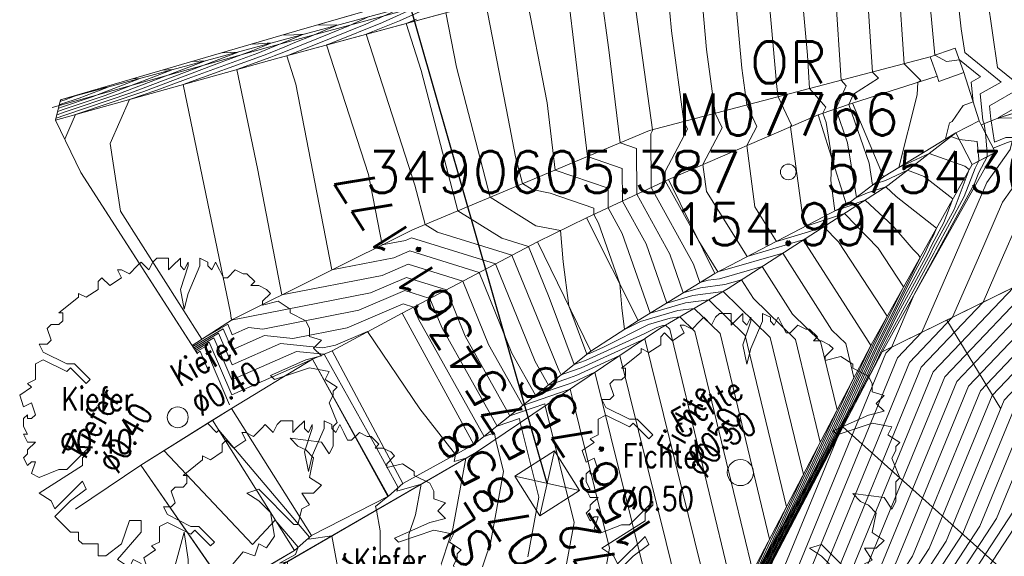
# Model space of a CAD drawing. Header units: metres. Extents: x 3490449 to 3490968, y 5754217 to 5754743.
# Tile 20 of 212: x 3490591 to 3490610, y 5754360 to 5754370. Entities that reach past the tile are written whole.
import ezdxf
from ezdxf.enums import TextEntityAlignment as Align

# ---------------------------------------------------------------- set-up
doc = ezdxf.new("R2010")
doc.units = ezdxf.units.M
doc.header["$LTSCALE"] = 0.25
doc.linetypes.add('Kartierung-07$0$AUSGEZOGEN', pattern=[0])
for name, color, linetype, lineweight, true_color in [('Kartierung-07$0$$BOESCHUNG', 7, 'Continuous', 18, 0x82563a), ('Kartierung-07$0$$BRUCH', 7, 'Continuous', 18, 0x82563a), ('Kartierung-07$0$$HOEHEN_Haupt', 7, 'Continuous', 18, 0x82563a), ('Kartierung-07$0$$HOEHEN_Mittel', 7, 'Continuous', 18, 0x82563a), ('Kartierung-07$0$$P_INF_FL', 7, 'Kartierung-07$0$AUSGEZOGEN', 18, 0x82563a), ('Kartierung-07$0$$P_INF_H', 7, 'Kartierung-07$0$AUSGEZOGEN', 18, 0x82563a), ('Kartierung-07$0$$P_INF_NR', 7, 'Kartierung-07$0$AUSGEZOGEN', 18, 0x82563a), ('Kartierung-07$0$$P_INF_X', 7, 'Kartierung-07$0$AUSGEZOGEN', 18, 0x82563a), ('Kartierung-07$0$$P_INF_Y', 7, 'Continuous', 18, 0x82563a), ('Kartierung-07$0$$PKT_OR', 7, 'Continuous', 18, 0x82563a), ('Kartierung-07$0$$PKT_SL', 7, 'Continuous', 18, 0x82563a), ('Kartierung-07$0$B_Bau', 7, 'Continuous', 18, 0x82563a), ('Kartierung-07$0$B_Baum', 7, 'Continuous', 18, 0x82563a), ('Kartierung-07$0$B_Befestigt', 7, 'Continuous', 18, 0x82563a), ('Kartierung-07$0$B_Boeschung_OK', 7, 'Continuous', 18, 0x82563a), ('Kartierung-07$0$B_Gelaendeknick', 7, 'Continuous', 18, 0x82563a), ('Kartierung-07$0$B_Haus', 7, 'Kartierung-07$0$AUSGEZOGEN', 18, 0x82563a), ('Kartierung-07$0$B_Mauer', 7, 'Kartierung-07$0$AUSGEZOGEN', 18, 0x82563a), ('Kartierung-07$0$B_Schrift_Baum', 7, 'Continuous', 18, 0x82563a), ('Kartierung-07$0$B_Schrift_Baum_30Grad', 7, 'Continuous', 18, 0x82563a), ('Kartierung-07$0$B_Schrift_Baum_60Grad', 7, 'Continuous', 18, 0x82563a), ('Kartierung-07$0$B_Zaun', 7, 'Kartierung-07$0$AUSGEZOGEN', 18, 0x82563a), ('Kartierung-07$0$SYM_OR', 7, 'Kartierung-07$0$AUSGEZOGEN', 18, 0x82563a), ('Kartierung-07$0$SYM_SL', 7, 'Kartierung-07$0$AUSGEZOGEN', 18, 0x82563a)]:
    doc.layers.add(name, color=color, linetype=linetype, lineweight=lineweight, true_color=true_color)
doc.layers.add('Kartierung-07$0$B_Schrift_25_30Grad', color=7, linetype='Continuous', true_color=0x82563a)
doc.styles.add('Kartierung-07$0$STANDARD', font='romans.shx', dxfattribs={"width": 0.8})

# ---------------------------------------------------------------- blocks, each defined once
blk = doc.blocks.new('Kartierung-07$0$PKT_OR')
at = {"layer": 'Kartierung-07$0$SYM_OR'}
blk.add_circle((0, 0), 0.15, dxfattribs=at)
at = {"layer": 'Kartierung-07$0$$P_INF_FL', "style": 'Kartierung-07$0$STANDARD'}
blk.add_attdef('CODE', text='', height=0.8, dxfattribs=at).set_placement((0, 1.7), align=Align.CENTER)
at = {"layer": 'Kartierung-07$0$$P_INF_H', "style": 'Kartierung-07$0$STANDARD'}
blk.add_attdef('H', text='', height=0.8, dxfattribs=at).set_placement((0, -1.4), align=Align.CENTER)
at = {"layer": 'Kartierung-07$0$$P_INF_NR', "style": 'Kartierung-07$0$STANDARD'}
blk.add_attdef('NR', text='', height=0.8, dxfattribs=at).set_placement((0, 0.7), align=Align.CENTER)
at = {"layer": 'Kartierung-07$0$$P_INF_X', "style": 'Kartierung-07$0$STANDARD'}
blk.add_attdef('X', text='', height=0.8, dxfattribs=at).set_placement((-0.9, -0.4), align=Align.RIGHT)
blk.add_attdef('Y', (0.7, -0.4), '', height=0.8, dxfattribs=at)
blk = doc.blocks.new('Kartierung-07$0$PKT_SL')
at = {"layer": 'Kartierung-07$0$SYM_SL'}
for p, q in [((-0.5, -0.5), (0.5, 0.5)), ((0.5, -0.5), (-0.5, 0.5)), ((0.5, 0.5), (-0.5, 0.5)), ((-0.5, 0.5), (-0.5, -0.5)), ((0.5, -0.5), (0.5, 0.5)), ((-0.5, -0.5), (0.5, -0.5))]:
    blk.add_line(p, q, dxfattribs=at)
at = {"layer": 'Kartierung-07$0$$P_INF_FL', "style": 'Kartierung-07$0$STANDARD'}
blk.add_attdef('CODE', text='', height=0.8, dxfattribs=at).set_placement((0, 1.7), align=Align.CENTER)
at = {"layer": 'Kartierung-07$0$$P_INF_H', "style": 'Kartierung-07$0$STANDARD'}
blk.add_attdef('H', text='', height=0.8, dxfattribs=at).set_placement((0, -1.4), align=Align.CENTER)
at = {"layer": 'Kartierung-07$0$$P_INF_NR', "style": 'Kartierung-07$0$STANDARD'}
blk.add_attdef('NR', text='', height=0.8, dxfattribs=at).set_placement((0, 0.7), align=Align.CENTER)
at = {"layer": 'Kartierung-07$0$$P_INF_X', "style": 'Kartierung-07$0$STANDARD'}
blk.add_attdef('X', text='', height=0.8, dxfattribs=at).set_placement((-0.9, -0.4), align=Align.RIGHT)
blk.add_attdef('Y', (0.7, -0.4), '', height=0.8, dxfattribs=at)
blk = doc.blocks.new('Kartierung-07$0$B_Baum')
at = {"layer": 'Kartierung-07$0$B_Baum'}
blk.add_lwpolyline([(-0.4417, -0.1918), (-0.4667, -0.1793), (-0.4542, -0.1418), (-0.4667, -0.1418), (-0.4792, -0.1543), (-0.4917, -0.1293), (-0.4792, -0.1168), (-0.4792, -0.1043), (-0.4542, -0.0793), (-0.4792, -0.0793), (-0.4917, -0.0543), (-0.4792, -0.0543), (-0.4917, -0.0293), (-0.4917, -0.0043), (-0.4792, 0.0082), (-0.4792, -0.0043), (-0.4667, -0.0043), (-0.4542, 0.0082), (-0.4667, 0.0457), (-0.4917, 0.0332), (-0.5042, 0.0707), (-0.4667, 0.0957), (-0.4792, 0.1082), (-0.4542, 0.1207), (-0.4542, 0.1457), (-0.4542, 0.1707), (-0.4292, 0.1832), (-0.3542, 0.1457), (-0.3417, 0.1582), (-0.2917, 0.1082), (-0.2792, 0.1207), (-0.3292, 0.1707), (-0.3542, 0.1707), (-0.4292, 0.2082), (-0.4417, 0.2332), (-0.4167, 0.2332), (-0.4042, 0.2457), (-0.4167, 0.2832), (-0.4042, 0.2957), (-0.3792, 0.2957), (-0.3667, 0.3082), (-0.3667, 0.3332), (-0.3792, 0.3332), (-0.3167, 0.3832), (-0.3167, 0.3957), (-0.2917, 0.3832), (-0.2542, 0.4082), (-0.2542, 0.4332), (-0.2417, 0.4457), (-0.2167, 0.4207), (-0.1792, 0.4457), (-0.1917, 0.4707), (-0.1792, 0.4707), (-0.1542, 0.4582), (-0.1292, 0.4832), (-0.1167, 0.4957), (-0.0917, 0.4707), (-0.0792, 0.4957), (-0.0667, 0.5082), (-0.0292, 0.5082), (-0.0292, 0.4707), (-0.0167, 0.4832), (0.0083, 0.5082), (0.0083, 0.4832), (0.0208, 0.4707), (0.0333, 0.4957), (0.0333, 0.4832), (0.0083, 0.4082), (0.0208, 0.3457), (0.0333, 0.3957), (0.0708, 0.4832), (0.0708, 0.5082), (0.0958, 0.4957), (0.0958, 0.4832), (0.1083, 0.4707), (0.1208, 0.4957), (0.1333, 0.4707), (0.1458, 0.4457), (0.1583, 0.4457), (0.1833, 0.4707), (0.2083, 0.4582), (0.2208, 0.4582), (0.2458, 0.4332), (0.2333, 0.4207), (0.2583, 0.4207), (0.2833, 0.4082), (0.2958, 0.3957), (0.2708, 0.3707), (0.2708, 0.3582), (0.3208, 0.3707), (0.3583, 0.3457), (0.3583, 0.3332), (0.4083, 0.3082), (0.4208, 0.2832), (0.4208, 0.2582), (0.4583, 0.2457), (0.4333, 0.2207), (0.4583, 0.1957), (0.4083, 0.1832), (0.2958, 0.1332), (0.3083, 0.1207), (0.4208, 0.1582), (0.4833, 0.1457), (0.4708, 0.1207), (0.5083, 0.0957), (0.4958, 0.0832), (0.4958, 0.0707), (0.4833, 0.0457), (0.5083, -0.0168), (0.4958, -0.0293), (0.4958, -0.0918), (0.4833, -0.1168), (0.4583, -0.0793), (0.3583, -0.0668), (0.3833, -0.0918), (0.4083, -0.1043), (0.4333, -0.1293), (0.4208, -0.1918), (0.4583, -0.2168), (0.4333, -0.2418), (0.3958, -0.2418), (0.4208, -0.2793), (0.3958, -0.2918), (0.3833, -0.3418), (0.3708, -0.3418), (0.2583, -0.2293), (0.2208, -0.2418), (0.2583, -0.2668), (0.2958, -0.3043), (0.3083, -0.3793), (0.2833, -0.4168), (0.2583, -0.4043), (0.2458, -0.4418), (0.2083, -0.4293), (0.1458, -0.5043), (0.1208, -0.4793), (0.0833, -0.5168), (0.0833, -0.4793), (0.0583, -0.5043), (0.0333, -0.5043), (0.0333, -0.4543), (0.0208, -0.3668), (-0.0167, -0.5043), (-0.0417, -0.5043), (-0.0667, -0.4793), (-0.1042, -0.4918), (-0.1292, -0.4918), (-0.1167, -0.4668), (-0.1417, -0.4543), (-0.1542, -0.4793), (-0.1917, -0.4543), (-0.1167, -0.3668), (-0.1167, -0.3293), (-0.1542, -0.3293), (-0.1792, -0.4043), (-0.2292, -0.4418), (-0.2542, -0.4418), (-0.2542, -0.4043), (-0.3042, -0.4043), (-0.3167, -0.3918), (-0.3167, -0.3668), (-0.3417, -0.3668), (-0.3917, -0.3168), (-0.3417, -0.2668), (-0.2917, -0.2293), (-0.3042, -0.2043), (-0.3917, -0.2918), (-0.4042, -0.2668), (-0.4417, -0.2418), (-0.3042, -0.1543), (-0.3042, -0.1293), (-0.2792, -0.1043), (-0.2792, -0.0918), (-0.3542, -0.1668), (-0.3792, -0.1668), (-0.4417, -0.1918)], dxfattribs=at)

msp = doc.modelspace()

# ---------------------------------------------------------------- linework, layer by layer
at = {"layer": 'Kartierung-07$0$$BOESCHUNG', "ltscale": 0.02}
for p, q in [((3490608.421, 5754364.305, 154.219), (3490609.455, 5754362.605, 153.566)), ((3490606.433, 5754362.259, 154.491), (3490610.563, 5754358.558, 153.186))]:
    msp.add_line(p, q, dxfattribs=at)
at = {"layer": 'Kartierung-07$0$$BRUCH', "ltscale": 0.02}
for p, q in [((3490606.793, 5754372.667), (3490591.46, 5754368.522)), ((3490595.981, 5754369.843), (3490601.125, 5754371.335)), ((3490601.26, 5754370.853), (3490595.575, 5754369.311)), ((3490591.46, 5754368.522), (3490595.981, 5754369.843)), ((3490608.102, 5754369.345), (3490608.581, 5754369.516)), ((3490608.581, 5754369.516), (3490608.749, 5754369.045)), ((3490595.575, 5754369.311), (3490591.364, 5754368.135)), ((3490602.731, 5754367.937), (3490608.102, 5754369.345)), ((3490608.102, 5754369.345), (3490608.234, 5754368.976)), ((3490608.234, 5754368.976), (3490606.616, 5754368.461)), ((3490608.234, 5754368.976), (3490608.27, 5754368.874)), ((3490608.27, 5754368.874), (3490608.749, 5754369.045)), ((3490608.749, 5754369.045), (3490609.038, 5754368.123)), ((3490609.415, 5754368.178), (3490610.651, 5754368.562)), ((3490591.364, 5754368.135), (3490591.46, 5754368.522)), ((3490606.616, 5754368.461), (3490605.959, 5754368.236)), ((3490607.209, 5754367.05), (3490606.616, 5754368.461)), ((3490605.959, 5754368.236), (3490603.091, 5754367.001)), ((3490605.959, 5754368.236), (3490606.503, 5754366.514)), ((3490609.079, 5754368.042), (3490609.415, 5754368.178)), ((3490591.364, 5754368.135), (3490591.845, 5754367.135)), ((3490608.593, 5754367.894), (3490609.038, 5754368.123)), ((3490609.038, 5754368.123), (3490609.079, 5754368.042)), ((3490598.195, 5754366.036), (3490602.731, 5754367.937)), ((3490608.593, 5754367.894), (3490607.209, 5754367.05)), ((3490607.295, 5754366.885), (3490608.593, 5754367.894)), ((3490608.905, 5754367.288), (3490608.593, 5754367.894)), ((3490609.309, 5754367.595), (3490609.583, 5754367.707)), ((3490609.35, 5754367.517), (3490609.309, 5754367.595)), ((3490607.184, 5754363.696), (3490609.307, 5754367.495)), ((3490608.905, 5754367.288), (3490609.307, 5754367.495)), ((3490609.307, 5754367.495), (3490609.35, 5754367.517)), ((3490606.964, 5754363.815), (3490608.905, 5754367.288)), ((3490593.978, 5754363.818), (3490591.845, 5754367.135)), ((3490606.503, 5754366.514), (3490607.209, 5754367.05)), ((3490603.091, 5754367.001), (3490601.527, 5754366.261)), ((3490603.979, 5754365.197), (3490603.091, 5754367.001)), ((3490607.295, 5754366.885), (3490604.239, 5754364.913)), ((3490613.782, 5754366.943), (3490607.184, 5754363.696)), ((3490603.979, 5754365.197), (3490606.503, 5754366.514)), ((3490601.527, 5754366.261), (3490600.588, 5754365.807)), ((3490602.514, 5754364.294), (3490601.527, 5754366.261)), ((3490594.747, 5754364.313), (3490598.195, 5754366.036)), ((3490600.588, 5754365.807), (3490597.994, 5754364.439)), ((3490601.61, 5754363.71), (3490600.588, 5754365.807)), ((3490602.514, 5754364.294), (3490603.979, 5754365.197)), ((3490604.239, 5754364.913), (3490602.929, 5754364.143)), ((3490597.994, 5754364.439), (3490596.654, 5754363.719)), ((3490599.369, 5754361.919), (3490597.994, 5754364.439)), ((3490594.747, 5754364.313), (3490593.978, 5754363.818)), ((3490601.61, 5754363.71), (3490602.514, 5754364.294)), ((3490602.929, 5754364.143), (3490599.42, 5754361.777)), ((3490594.08, 5754363.659), (3490593.978, 5754363.818)), ((3490596.654, 5754363.719), (3490596.283, 5754363.555)), ((3490598.007, 5754361.174), (3490596.654, 5754363.719)), ((3490599.369, 5754361.919), (3490601.61, 5754363.71)), ((3490604.121, 5754358.372), (3490606.964, 5754363.815)), ((3490607.184, 5754363.696), (3490604.34, 5754358.252)), ((3490596.283, 5754363.555), (3490594.733, 5754362.614)), ((3490597.737, 5754360.935), (3490596.283, 5754363.555)), ((3490594.368, 5754362.385), (3490594.733, 5754362.614)), ((3490596.262, 5754360.181), (3490594.733, 5754362.614)), ((3490592.997, 5754361.524), (3490594.368, 5754362.385)), ((3490595.934, 5754359.89), (3490594.368, 5754362.385)), ((3490599.42, 5754361.777), (3490595.152, 5754359.303)), ((3490598.007, 5754361.174), (3490599.369, 5754361.919)), ((3490592.997, 5754361.524), (3490594.649, 5754359.135)), ((3490597.737, 5754360.935), (3490598.007, 5754361.174)), ((3490596.262, 5754360.181), (3490597.737, 5754360.935)), ((3490595.934, 5754359.89), (3490596.262, 5754360.181)), ((3490594.649, 5754359.135), (3490595.934, 5754359.89))]:
    msp.add_line(p, q, dxfattribs=at)
at = {"layer": 'Kartierung-07$0$$HOEHEN_Haupt', "ltscale": 0.02}
for points in [[(3490618.19, 5754379.373), (3490615.854, 5754375.269), (3490615.678, 5754374.906), (3490616.114, 5754373.952), (3490616.83, 5754371.813), (3490616.959, 5754369.739), (3490616.119, 5754367.978), (3490614.757, 5754366.925), (3490613.888, 5754366.075), (3490612.262, 5754364.386), (3490611.365, 5754363.405), (3490610.421, 5754362.414), (3490609.696, 5754360.647), (3490606.409, 5754355.611), (3490605.676, 5754353.972), (3490604.915, 5754352.904), (3490602.336, 5754347.446), (3490601.399, 5754346.134)], [(3490614.097, 5754375.835), (3490613.56, 5754374.893), (3490613.475, 5754374.717), (3490613.149, 5754374.043), (3490613.67, 5754371.905), (3490614.078, 5754370.687), (3490614.113, 5754370.109), (3490613.397, 5754368.606), (3490612.898, 5754367.281), (3490612.638, 5754366.38), (3490611.237, 5754364.924), (3490610.856, 5754364.509), (3490609.289, 5754362.863), (3490608.085, 5754359.927), (3490605.786, 5754356.405), (3490604.778, 5754354.151), (3490603.732, 5754352.681), (3490601.837, 5754348.671), (3490600.661, 5754347.025)], [(3490599.923, 5754347.916), (3490601.337, 5754349.896), (3490602.548, 5754352.458), (3490603.88, 5754354.33), (3490605.164, 5754357.2), (3490606.474, 5754359.206), (3490608.157, 5754363.311), (3490609.706, 5754364.937), (3490609.902, 5754365.391), (3490610.086, 5754365.815), (3490610.223, 5754366.009), (3490610.675, 5754368.046), (3490610.759, 5754368.214), (3490611.232, 5754368.977), (3490610.805, 5754372.057), (3490610.504, 5754373.237), (3490610.287, 5754373.327), (3490610.283, 5754373.691), (3490610.824, 5754373.972), (3490611.148, 5754374.265)], [(3490598.616, 5754349.488), (3490598.754, 5754349.69), (3490600.438, 5754352.074), (3490600.596, 5754352.304), (3490602.26, 5754354.66), (3490603.836, 5754357.483), (3490604.288, 5754358.281), (3490606.127, 5754361.858), (3490607.021, 5754363.784), (3490607.594, 5754364.943), (3490607.109, 5754365.684), (3490606.463, 5754366.348), (3490605.786, 5754366.125), (3490605.719, 5754366.105), (3490605.675, 5754366.176), (3490605.431, 5754368.009), (3490605.446, 5754368.038), (3490605.194, 5754368.583), (3490605.168, 5754368.773), (3490604.91, 5754371.632)], [(3490598.561, 5754349.527), (3490599.263, 5754350.547), (3490600.372, 5754352.118), (3490601.215, 5754353.349), (3490602.178, 5754354.712), (3490603.09, 5754356.345), (3490604.211, 5754358.323), (3490605.199, 5754360.246), (3490605.998, 5754361.966), (3490605.524, 5754363.932), (3490604.719, 5754364.719), (3490604.491, 5754365.076), (3490604.173, 5754364.985), (3490603.706, 5754364.923), (3490603.378, 5754364.827), (3490603.119, 5754365.57), (3490602.486, 5754366.715), (3490602.483, 5754367.591), (3490602.166, 5754367.7), (3490601.953, 5754369.48), (3490601.805, 5754370.563)], [(3490604.862, 5754358.485), (3490606.326, 5754362.053), (3490607.054, 5754363.47), (3490607.164, 5754363.707), (3490607.298, 5754363.977), (3490608.172, 5754365.585), (3490608.203, 5754365.653), (3490608.756, 5754366.673), (3490608.962, 5754367.217), (3490609.034, 5754367.354), (3490609.034, 5754367.386), (3490609.005, 5754367.723), (3490608.659, 5754367.766), (3490608.501, 5754367.823), (3490608.397, 5754367.774), (3490608.475, 5754368.083), (3490608.523, 5754368.107), (3490608.737, 5754368.418), (3490608.925, 5754368.485), (3490608.887, 5754368.865), (3490609.063, 5754368.965), (3490608.661, 5754369.293), (3490608.417, 5754369.26), (3490608.195, 5754369.378), (3490608.11, 5754370.266)], [(3490598.506, 5754349.565), (3490599.771, 5754351.404), (3490600.307, 5754352.162), (3490601.835, 5754354.394), (3490602.096, 5754354.764), (3490602.344, 5754355.206), (3490604.134, 5754358.365), (3490604.271, 5754358.633), (3490604.383, 5754358.873), (3490603.117, 5754364.128), (3490603.037, 5754364.206), (3490602.985, 5754364.199), (3490602.868, 5754364.165), (3490602.626, 5754364.044), (3490601.504, 5754363.528), (3490601.288, 5754363.453), (3490600.808, 5754364.739), (3490600.412, 5754365.714), (3490599.901, 5754365.873), (3490599.059, 5754366.398), (3490598.363, 5754369.084), (3490598.071, 5754369.988), (3490598.27, 5754370.068)], [(3490596.359, 5754369.953), (3490596.738, 5754369.962), (3490596.738, 5754369.949), (3490596.65, 5754369.909), (3490596.565, 5754369.875), (3490596.267, 5754369.747), (3490595.942, 5754369.619), (3490595.749, 5754369.539), (3490595.505, 5754369.437), (3490595.358, 5754369.377), (3490593.804, 5754368.816), (3490594.709, 5754364.445), (3490594.726, 5754364.334), (3490594.741, 5754364.309), (3490594.746, 5754364.312), (3490594.747, 5754364.31), (3490594.75, 5754364.311), (3490594.753, 5754364.311), (3490597.391, 5754364.827), (3490598.08, 5754365.122), (3490598.842, 5754364.886), (3490599.202, 5754363.998), (3490600.059, 5754362.471), (3490600.727, 5754362.702), (3490600.734, 5754362.663), (3490601.287, 5754360.425), (3490601.119, 5754359.498)], [(3490593.412, 5754369.092), (3490593.604, 5754369.102), (3490592.309, 5754368.607), (3490591.511, 5754368.339), (3490591.406, 5754368.303)], [(3490597.91, 5754353), (3490597.928, 5754353.092), (3490597.928, 5754353.093), (3490598.48, 5754354.347), (3490598.509, 5754354.47), (3490597.601, 5754356.552), (3490597.578, 5754360.268), (3490597.504, 5754360.666), (3490597.489, 5754360.734), (3490597.719, 5754360.926), (3490596.283, 5754363.555), (3490596.283, 5754363.555), (3490594.735, 5754362.87), (3490594.305, 5754363.88), (3490594.038, 5754363.724), (3490594.038, 5754363.724)]]:
    msp.add_lwpolyline(points, dxfattribs=at)
at = {"layer": 'Kartierung-07$0$$HOEHEN_Mittel', "ltscale": 0.02}
for points in [[(3490619.009, 5754380.08), (3490616.312, 5754375.345), (3490616.183, 5754375.078), (3490616.853, 5754373.616), (3490617.381, 5754372.038), (3490617.529, 5754369.665), (3490616.886, 5754368.317), (3490615.077, 5754366.919), (3490613.923, 5754365.791), (3490612.467, 5754364.279), (3490611.466, 5754363.185), (3490610.648, 5754362.325), (3490610.019, 5754360.792), (3490606.533, 5754355.452), (3490605.855, 5754353.937), (3490605.152, 5754352.949), (3490602.436, 5754347.202), (3490601.547, 5754345.956)], [(3490617.372, 5754378.665), (3490615.395, 5754375.194), (3490615.172, 5754374.733), (3490615.376, 5754374.288), (3490616.28, 5754371.588), (3490616.39, 5754369.813), (3490615.353, 5754367.638), (3490614.437, 5754366.931), (3490613.853, 5754366.36), (3490612.057, 5754364.494), (3490611.263, 5754363.626), (3490610.195, 5754362.504), (3490609.374, 5754360.503), (3490606.284, 5754355.77), (3490605.496, 5754354.008), (3490604.679, 5754352.86), (3490602.236, 5754347.691), (3490601.252, 5754346.313)], [(3490616.553, 5754377.958), (3490614.936, 5754375.119), (3490614.679, 5754374.587), (3490614.666, 5754374.56), (3490614.687, 5754374.475), (3490615.729, 5754371.362), (3490615.821, 5754369.887), (3490614.587, 5754367.299), (3490614.118, 5754366.937), (3490613.819, 5754366.644), (3490611.852, 5754364.601), (3490611.161, 5754363.847), (3490609.969, 5754362.594), (3490609.052, 5754360.359), (3490606.16, 5754355.929), (3490605.317, 5754354.044), (3490604.442, 5754352.815), (3490602.136, 5754347.936), (3490601.104, 5754346.491)], [(3490615.734, 5754377.25), (3490614.478, 5754375.044), (3490614.278, 5754374.631), (3490614.161, 5754374.388), (3490614.348, 5754373.618), (3490615.179, 5754371.137), (3490615.252, 5754369.961), (3490613.82, 5754366.96), (3490613.798, 5754366.943), (3490613.784, 5754366.929), (3490611.647, 5754364.709), (3490611.06, 5754364.067), (3490609.742, 5754362.683), (3490608.73, 5754360.215), (3490606.035, 5754356.087), (3490605.137, 5754354.08), (3490604.205, 5754352.77), (3490602.036, 5754348.181), (3490600.956, 5754346.669)], [(3490614.916, 5754376.543), (3490614.019, 5754374.968), (3490613.877, 5754374.674), (3490613.655, 5754374.215), (3490614.009, 5754372.762), (3490614.628, 5754370.912), (3490614.683, 5754370.035), (3490613.594, 5754367.753), (3490613.351, 5754367.108), (3490613.225, 5754366.669), (3490611.442, 5754364.817), (3490610.958, 5754364.288), (3490609.516, 5754362.773), (3490608.407, 5754360.071), (3490605.911, 5754356.246), (3490604.958, 5754354.115), (3490603.969, 5754352.726), (3490601.936, 5754348.426), (3490600.809, 5754346.847)], [(3490613.278, 5754375.128), (3490613.102, 5754374.818), (3490613.074, 5754374.76), (3490612.643, 5754373.87), (3490613.33, 5754371.049), (3490613.527, 5754370.461), (3490613.544, 5754370.183), (3490613.199, 5754369.459), (3490612.445, 5754367.455), (3490612.052, 5754366.092), (3490611.032, 5754365.032), (3490610.755, 5754364.729), (3490609.063, 5754362.952), (3490607.763, 5754359.783), (3490605.662, 5754356.564), (3490604.599, 5754354.187), (3490603.495, 5754352.637), (3490601.737, 5754348.916), (3490600.514, 5754347.204)], [(3490600.071, 5754347.738), (3490601.437, 5754349.651), (3490602.785, 5754352.503), (3490604.06, 5754354.294), (3490605.288, 5754357.041), (3490606.796, 5754359.35), (3490608.384, 5754363.221), (3490610.292, 5754365.226), (3490610.341, 5754365.337), (3490610.386, 5754365.441), (3490610.419, 5754365.489), (3490610.591, 5754366.261), (3490611.085, 5754367.976), (3490611.316, 5754368.591), (3490611.813, 5754369.392), (3490611.525, 5754371.469), (3490611.03, 5754373.411), (3490610.672, 5754373.558), (3490610.67, 5754373.819), (3490611.409, 5754374.202), (3490611.64, 5754374.412)], [(3490600.218, 5754347.56), (3490601.537, 5754349.406), (3490603.022, 5754352.548), (3490604.24, 5754354.258), (3490605.413, 5754356.882), (3490607.118, 5754359.494), (3490608.61, 5754363.131), (3490610.552, 5754365.171), (3490610.621, 5754365.247), (3490610.879, 5754365.514), (3490611.538, 5754367.802), (3490612.137, 5754369.393), (3490612.394, 5754369.808), (3490612.245, 5754370.881), (3490611.589, 5754373.45), (3490611.56, 5754373.58), (3490611.555, 5754373.584), (3490611.536, 5754373.592), (3490611.058, 5754373.79), (3490611.056, 5754373.946), (3490611.994, 5754374.433), (3490612.133, 5754374.559)], [(3490610.655, 5754374.118), (3490610.239, 5754373.741), (3490609.897, 5754373.564), (3490609.901, 5754373.096), (3490609.978, 5754373.064), (3490610.085, 5754372.645), (3490610.651, 5754368.562), (3490610.651, 5754368.562), (3490610.34, 5754367.942), (3490610.027, 5754366.53), (3490609.786, 5754366.189), (3490609.464, 5754365.445), (3490609.119, 5754364.648), (3490607.931, 5754363.4), (3490606.151, 5754359.062), (3490605.039, 5754357.359), (3490603.701, 5754354.366), (3490602.311, 5754352.414), (3490601.237, 5754350.141), (3490599.776, 5754348.095)], [(3490599.333, 5754348.629), (3490600.937, 5754350.876), (3490601.601, 5754352.28), (3490603.162, 5754354.473), (3490604.666, 5754357.836), (3490605.184, 5754358.63), (3490607.252, 5754363.669), (3490607.36, 5754363.783), (3490607.796, 5754364.792), (3490608.232, 5754365.594), (3490608.238, 5754365.606), (3490608.951, 5754366.922), (3490609.031, 5754367.131), (3490609.191, 5754367.435), (3490609.192, 5754367.506), (3490609.16, 5754367.885), (3490609.135, 5754368.064), (3490609.112, 5754368.134), (3490609.062, 5754368.638), (3490609.46, 5754368.865), (3490608.763, 5754369.432), (3490608.698, 5754369.881), (3490608.401, 5754372.543)], [(3490609.507, 5754372.401), (3490610.022, 5754368.852), (3490610.254, 5754368.663), (3490609.412, 5754368.183), (3490609.412, 5754368.178), (3490609.412, 5754368.177), (3490609.413, 5754368.169), (3490609.418, 5754368.171), (3490610.178, 5754368.184), (3490610.005, 5754367.838), (3490609.83, 5754367.051), (3490609.486, 5754366.563), (3490609.026, 5754365.499), (3490608.533, 5754364.36), (3490607.705, 5754363.49), (3490605.829, 5754358.918), (3490604.915, 5754357.518), (3490603.521, 5754354.401), (3490602.075, 5754352.369), (3490601.137, 5754350.386), (3490599.628, 5754348.273)], [(3490604.303, 5754358.272), (3490606.312, 5754362.18), (3490607.05, 5754363.769), (3490607.908, 5754365.504), (3490607.87, 5754365.562), (3490607.777, 5754365.658), (3490607.39, 5754366.111), (3490606.857, 5754366.603), (3490606.724, 5754366.558), (3490606.544, 5754366.486), (3490606.279, 5754366.397), (3490606.199, 5754366.98), (3490606.22, 5754367.409), (3490606.111, 5754368.092), (3490606.051, 5754368.267), (3490606.103, 5754368.385), (3490605.796, 5754368.74), (3490605.753, 5754369.381), (3490605.538, 5754371.766)], [(3490598.594, 5754349.504), (3490598.957, 5754350.033), (3490600.412, 5754352.092), (3490600.844, 5754352.722), (3490602.227, 5754354.681), (3490603.537, 5754357.027), (3490604.257, 5754358.297), (3490605.755, 5754361.213), (3490606.964, 5754363.815), (3490606.967, 5754363.821), (3490606.915, 5754363.9), (3490605.674, 5754365.839), (3490605.455, 5754365.776), (3490604.6, 5754365.521), (3490603.823, 5754366.767), (3490603.753, 5754367.286), (3490604.119, 5754367.989), (3490603.989, 5754368.267), (3490603.823, 5754369.489), (3490603.654, 5754371.364)], [(3490598.605, 5754349.496), (3490598.856, 5754349.861), (3490600.425, 5754352.083), (3490600.72, 5754352.513), (3490602.243, 5754354.67), (3490603.686, 5754357.255), (3490604.272, 5754358.289), (3490605.941, 5754361.535), (3490606.993, 5754363.799), (3490607.281, 5754364.382), (3490606.349, 5754365.806), (3490606.069, 5754366.094), (3490605.775, 5754365.997), (3490605.16, 5754365.813), (3490604.749, 5754366.472), (3490604.592, 5754367.647), (3490604.782, 5754368.014), (3490604.592, 5754368.425), (3490604.495, 5754369.131), (3490604.282, 5754371.498)], [(3490598.583, 5754349.512), (3490599.059, 5754350.204), (3490600.399, 5754352.1), (3490600.968, 5754352.931), (3490602.211, 5754354.691), (3490603.388, 5754356.8), (3490604.242, 5754358.306), (3490605.57, 5754360.891), (3490606.644, 5754363.203), (3490606.487, 5754363.854), (3490606.221, 5754364.114), (3490605.28, 5754365.585), (3490604.125, 5754365.254), (3490604.041, 5754365.229), (3490603.674, 5754365.817), (3490603.033, 5754366.974), (3490603.033, 5754367.152), (3490603.455, 5754367.964), (3490603.387, 5754368.109), (3490603.15, 5754369.847), (3490603.025, 5754371.23)], [(3490609.103, 5754371.141), (3490609.393, 5754369.142), (3490609.857, 5754368.764), (3490609.237, 5754368.41), (3490609.262, 5754368.156), (3490609.273, 5754368.121), (3490609.331, 5754367.713), (3490609.549, 5754367.803), (3490609.706, 5754367.805), (3490609.67, 5754367.734), (3490609.634, 5754367.572), (3490609.186, 5754366.938), (3490608.587, 5754365.553), (3490607.946, 5754364.071), (3490607.478, 5754363.579), (3490605.507, 5754358.774), (3490604.791, 5754357.677), (3490603.342, 5754354.437), (3490601.838, 5754352.325), (3490601.037, 5754350.631), (3490599.481, 5754348.451)], [(3490604.334, 5754358.255), (3490606.683, 5754362.825), (3490607.107, 5754363.738), (3490607.623, 5754364.782), (3490608.05, 5754365.568), (3490608.133, 5754365.748), (3490608.365, 5754366.175), (3490608.535, 5754366.626), (3490607.987, 5754367.058), (3490607.666, 5754367.174), (3490607.246, 5754366.979), (3490607.087, 5754366.927), (3490607.001, 5754366.892), (3490606.934, 5754367.311), (3490606.547, 5754368.437), (3490606.633, 5754368.632), (3490607.114, 5754368.942), (3490607, 5754369.056), (3490606.87, 5754371.006)], [(3490607.496, 5754370.815), (3490607.602, 5754369.214), (3490607.923, 5754368.895), (3490607.869, 5754368.86), (3490607.856, 5754368.617), (3490607.504, 5754367.23), (3490608.084, 5754367.498), (3490608.765, 5754367.253), (3490608.849, 5754367.187), (3490608.56, 5754366.424), (3490608.168, 5754365.701), (3490608.111, 5754365.576), (3490607.46, 5754364.379), (3490607.135, 5754363.722), (3490606.869, 5754363.148), (3490605.1, 5754359.707), (3490604.54, 5754358.341), (3490604.417, 5754358.153), (3490602.803, 5754354.544), (3490601.128, 5754352.191), (3490600.738, 5754351.366), (3490599.038, 5754348.986)], [(3490598.539, 5754349.542), (3490599.466, 5754350.889), (3490600.346, 5754352.136), (3490601.463, 5754353.767), (3490602.145, 5754354.733), (3490602.791, 5754355.889), (3490604.18, 5754358.34), (3490604.828, 5754359.601), (3490605.352, 5754360.729), (3490604.561, 5754364.01), (3490603.864, 5754364.693), (3490603.418, 5754364.634), (3490602.743, 5754364.435), (3490602.209, 5754365.965), (3490601.938, 5754366.455), (3490601.937, 5754366.831), (3490600.923, 5754367.179), (3490600.769, 5754368.469), (3490600.354, 5754370.607)], [(3490598.55, 5754349.535), (3490599.364, 5754350.718), (3490600.359, 5754352.127), (3490601.339, 5754353.558), (3490602.162, 5754354.722), (3490602.94, 5754356.117), (3490604.195, 5754358.331), (3490605.013, 5754359.923), (3490605.675, 5754361.347), (3490605.043, 5754363.971), (3490604.14, 5754364.855), (3490603.562, 5754364.779), (3490603.061, 5754364.631), (3490602.664, 5754365.767), (3490602.212, 5754366.585), (3490602.21, 5754367.211), (3490601.544, 5754367.44), (3490601.182, 5754370.472)], [(3490598.743, 5754349.342), (3490600.538, 5754351.856), (3490600.654, 5754352.102), (3490602.444, 5754354.616), (3490603.108, 5754356.1), (3490604.134, 5754357.938), (3490604.319, 5754358.264), (3490606.498, 5754362.503), (3490607.078, 5754363.753), (3490607.786, 5754365.184), (3490607.99, 5754365.559), (3490608.098, 5754365.796), (3490608.169, 5754365.927), (3490608.221, 5754366.065), (3490607.452, 5754366.672), (3490607.252, 5754366.857), (3490606.905, 5754366.742), (3490606.69, 5754366.656), (3490606.522, 5754367.702), (3490606.299, 5754368.352), (3490606.493, 5754368.789), (3490606.398, 5754368.898), (3490606.288, 5754370.557)], [(3490597.992, 5754370.288), (3490597.298, 5754369.972), (3490596.636, 5754369.708), (3490596.526, 5754369.661), (3490595.788, 5754369.369), (3490595.963, 5754368.826), (3490596.653, 5754365.265), (3490597.836, 5754365.497), (3490598.144, 5754365.629), (3490599.47, 5754365.217), (3490600.097, 5754363.672), (3490600.551, 5754362.864), (3490601.152, 5754363.072), (3490601.261, 5754363.11), (3490601.686, 5754363.305), (3490602.145, 5754361.449), (3490602.64, 5754359.445)], [(3490598.504, 5754370.405), (3490597.622, 5754370.004), (3490596.672, 5754369.624), (3490596.656, 5754369.617), (3490596.549, 5754369.575), (3490597.349, 5754367.093), (3490597.611, 5754365.744), (3490598.059, 5754365.832), (3490598.176, 5754365.882), (3490599.784, 5754365.383), (3490600.545, 5754363.509), (3490600.797, 5754363.06), (3490601.13, 5754363.175), (3490601.342, 5754363.249), (3490602.162, 5754363.626), (3490603.047, 5754360.044), (3490603.316, 5754358.955)], [(3490598.496, 5754349.573), (3490599.873, 5754351.575), (3490600.294, 5754352.171), (3490601.959, 5754354.603), (3490602.08, 5754354.774), (3490602.194, 5754354.979), (3490603.749, 5754357.723), (3490603.985, 5754358.423), (3490603.992, 5754358.465), (3490603.95, 5754358.639), (3490602.639, 5754363.947), (3490601.423, 5754363.388), (3490601.109, 5754363.279), (3490601.042, 5754363.256), (3490600.992, 5754363.346), (3490600.098, 5754365.549), (3490598.674, 5754365.99), (3490598.437, 5754366.138), (3490598.242, 5754366.891), (3490597.31, 5754369.782), (3490597.946, 5754370.036), (3490598.469, 5754370.273)], [(3490604.642, 5754359.278), (3490605.029, 5754360.11), (3490604.08, 5754364.049), (3490603.588, 5754364.53), (3490603.274, 5754364.489), (3490602.558, 5754364.278), (3490602.253, 5754364.125), (3490602.2, 5754364.54), (3490602.16, 5754365), (3490601.754, 5754366.162), (3490601.664, 5754366.326), (3490601.664, 5754366.451), (3490600.827, 5754366.738), (3490600.482, 5754366.806), (3490600.301, 5754366.919), (3490600.168, 5754367.432), (3490600.026, 5754368.165), (3490599.593, 5754370.401)], [(3490597.365, 5754370.118), (3490596.974, 5754369.94), (3490596.601, 5754369.791), (3490596.397, 5754369.704), (3490595.729, 5754369.44), (3490595.648, 5754369.406), (3490595.545, 5754369.364), (3490595.484, 5754369.339), (3490594.834, 5754369.104), (3490595.226, 5754367.207), (3490595.695, 5754364.787), (3490597.614, 5754365.162), (3490598.112, 5754365.375), (3490599.156, 5754365.052), (3490599.65, 5754363.835), (3490600.305, 5754362.667), (3490601.173, 5754362.968), (3490601.181, 5754362.97), (3490601.21, 5754362.984), (3490601.242, 5754362.855), (3490601.963, 5754359.935), (3490601.835, 5754359.229)], [(3490598.517, 5754349.558), (3490599.669, 5754351.232), (3490600.32, 5754352.153), (3490601.711, 5754354.185), (3490602.113, 5754354.753), (3490602.493, 5754355.434), (3490604.149, 5754358.357), (3490604.457, 5754358.956), (3490604.706, 5754359.492), (3490603.598, 5754364.089), (3490603.312, 5754364.368), (3490603.129, 5754364.344), (3490602.713, 5754364.222), (3490601.851, 5754363.789), (3490601.585, 5754363.667), (3490601.534, 5754363.649), (3490601.188, 5754364.577), (3490601.081, 5754365.42), (3490601.028, 5754366.02), (3490600.556, 5754366.112), (3490599.68, 5754366.658), (3490599.035, 5754369.147), (3490598.832, 5754370.195)], [(3490598.572, 5754349.519), (3490599.161, 5754350.375), (3490600.385, 5754352.109), (3490601.092, 5754353.14), (3490602.194, 5754354.702), (3490603.239, 5754356.572), (3490604.226, 5754358.314), (3490605.384, 5754360.568), (3490606.321, 5754362.584), (3490606.006, 5754363.893), (3490605.47, 5754364.417), (3490604.886, 5754365.33), (3490604.07, 5754365.097), (3490603.851, 5754365.068), (3490603.696, 5754365.023), (3490603.574, 5754365.373), (3490602.76, 5754366.844), (3490602.756, 5754367.872), (3490602.791, 5754367.939), (3490602.785, 5754367.951), (3490602.477, 5754370.205)], [(3490600.366, 5754347.382), (3490601.637, 5754349.161), (3490603.258, 5754352.592), (3490604.419, 5754354.223), (3490605.537, 5754356.723), (3490607.44, 5754359.639), (3490608.837, 5754363.042), (3490610.653, 5754364.95), (3490610.826, 5754365.139), (3490611.465, 5754365.803), (3490611.991, 5754367.629), (3490612.958, 5754370.196)], [(3490595.696, 5754369.76), (3490595.926, 5754369.771), (3490596.111, 5754369.779), (3490595.85, 5754369.671), (3490595.464, 5754369.511), (3490595.232, 5754369.415), (3490593.898, 5754368.934), (3490593.302, 5754368.706), (3490592.775, 5754368.529), (3490592.41, 5754367.687), (3490592.608, 5754366.393), (3490594.163, 5754363.937), (3490594.658, 5754364.226), (3490594.745, 5754364.022), (3490595.057, 5754364.16), (3490595.327, 5754364.132), (3490597.168, 5754364.492), (3490598.048, 5754364.869), (3490598.528, 5754364.721), (3490598.755, 5754364.162), (3490599.814, 5754362.274), (3490600.244, 5754362.423), (3490600.258, 5754362.342), (3490600.61, 5754360.915), (3490600.402, 5754359.767)], [(3490591.54, 5754367.769), (3490591.619, 5754367.95), (3490591.745, 5754368.241), (3490593.054, 5754368.681), (3490594.532, 5754369.246), (3490595.106, 5754369.453), (3490595.423, 5754369.584), (3490595.484, 5754369.61), (3490595.415, 5754369.607), (3490595.248, 5754369.599), (3490595.125, 5754369.593)], [(3490594.554, 5754369.426), (3490594.858, 5754369.44), (3490592.805, 5754368.657), (3490591.541, 5754368.231), (3490591.374, 5754368.175)], [(3490593.983, 5754369.259), (3490594.231, 5754369.271), (3490592.557, 5754368.632), (3490591.526, 5754368.285), (3490591.39, 5754368.239)], [(3490592.841, 5754368.926), (3490592.977, 5754368.932), (3490592.061, 5754368.582), (3490591.496, 5754368.392), (3490591.422, 5754368.367)], [(3490592.271, 5754368.759), (3490592.35, 5754368.763), (3490591.813, 5754368.557), (3490591.481, 5754368.446), (3490591.437, 5754368.431)], [(3490591.7, 5754368.592), (3490591.723, 5754368.593), (3490591.564, 5754368.532), (3490591.466, 5754368.499), (3490591.453, 5754368.495)], [(3490593.989, 5754363.8), (3490593.989, 5754363.801), (3490594.57, 5754364.139), (3490594.742, 5754363.734), (3490595.363, 5754364.009), (3490595.902, 5754363.953), (3490596.946, 5754364.158), (3490598.016, 5754364.616), (3490598.214, 5754364.555), (3490598.307, 5754364.325), (3490599.568, 5754362.078), (3490599.761, 5754362.145), (3490599.782, 5754362.021), (3490599.934, 5754361.405), (3490599.686, 5754360.035), (3490599.229, 5754358.679), (3490599.246, 5754355.9), (3490599.82, 5754354.585), (3490599.473, 5754353.141), (3490599.231, 5754352.592), (3490599.231, 5754352.592), (3490598.73, 5754350.055), (3490598.43, 5754349.619)], [(3490594.005, 5754363.775), (3490594.006, 5754363.775), (3490594.481, 5754364.053), (3490594.74, 5754363.446), (3490595.67, 5754363.858), (3490596.476, 5754363.774), (3490596.723, 5754363.823), (3490597.335, 5754364.085), (3490598.337, 5754362.603), (3490599.019, 5754361.728), (3490598.991, 5754361.594), (3490599.215, 5754361.658), (3490598.969, 5754360.304), (3490598.677, 5754359.437), (3490598.698, 5754356.117), (3490599.383, 5754354.547), (3490599.142, 5754353.543), (3490598.797, 5754352.759), (3490598.797, 5754352.759), (3490598.317, 5754350.331)], [(3490594.022, 5754363.749), (3490594.022, 5754363.75), (3490594.393, 5754363.966), (3490594.737, 5754363.158), (3490595.976, 5754363.706), (3490596.503, 5754363.652), (3490597.472, 5754361.913), (3490597.923, 5754361.099), (3490597.894, 5754361.029), (3490598.359, 5754361.162), (3490598.252, 5754360.573), (3490598.125, 5754360.196), (3490598.149, 5754356.334), (3490598.946, 5754354.508), (3490598.811, 5754353.945), (3490598.362, 5754352.926), (3490598.362, 5754352.926), (3490598.113, 5754351.665)], [(3490594.055, 5754363.699), (3490594.055, 5754363.699), (3490594.217, 5754363.793), (3490594.69, 5754362.683)], [(3490594.071, 5754363.673), (3490594.071, 5754363.673), (3490594.129, 5754363.707), (3490594.296, 5754363.313)], [(3490594.487, 5754362.196), (3490594.444, 5754362.149), (3490594.443, 5754362.15), (3490594.276, 5754362.327)], [(3490596.288, 5754354.728), (3490596.038, 5754355.735), (3490596.409, 5754355.89), (3490596.78, 5754355.852), (3490597.444, 5754355.871), (3490597.052, 5754356.769), (3490597.044, 5754358.032), (3490596.981, 5754358.377), (3490596.649, 5754360.171), (3490596.208, 5754360.106), (3490596.223, 5754360.147), (3490594.487, 5754362.196)], [(3490593.44, 5754361.802), (3490595.133, 5754360.006), (3490595.133, 5754360.006), (3490595.567, 5754360.475), (3490596.007, 5754359.955), (3490595.954, 5754359.818), (3490595.651, 5754359.652), (3490595.793, 5754359.675), (3490595.837, 5754359.44), (3490596.134, 5754357.832), (3490595.268, 5754357.968), (3490594.975, 5754358.037), (3490595.109, 5754357.77), (3490595.617, 5754355.731)]]:
    msp.add_lwpolyline(points, dxfattribs=at)
at = {"layer": 'Kartierung-07$0$B_Bau', "ltscale": 0.02}
for points in [[(3490608.234, 5754368.976), (3490606.616, 5754368.461), (3490605.959, 5754368.236), (3490603.091, 5754367.001), (3490601.527, 5754366.261), (3490600.588, 5754365.807), (3490597.994, 5754364.439), (3490596.654, 5754363.719), (3490596.283, 5754363.555), (3490594.733, 5754362.614), (3490592.997, 5754361.524), (3490594.649, 5754359.135), (3490595.934, 5754359.89), (3490596.262, 5754360.181), (3490597.737, 5754360.935), (3490598.007, 5754361.174), (3490599.369, 5754361.919), (3490601.61, 5754363.71), (3490602.514, 5754364.294), (3490603.979, 5754365.197), (3490606.503, 5754366.514), (3490607.209, 5754367.05)], [(3490608.749, 5754369.045), (3490609.038, 5754368.123)], [(3490608.593, 5754367.894), (3490607.209, 5754367.05), (3490606.616, 5754368.461)], [(3490605.959, 5754368.236), (3490606.503, 5754366.514)], [(3490603.979, 5754365.197), (3490603.091, 5754367.001)], [(3490602.514, 5754364.294), (3490601.527, 5754366.261)], [(3490601.61, 5754363.71), (3490600.588, 5754365.807)], [(3490599.369, 5754361.919), (3490597.994, 5754364.439)], [(3490598.007, 5754361.174), (3490596.654, 5754363.719)], [(3490597.737, 5754360.935), (3490596.283, 5754363.555)], [(3490596.262, 5754360.181), (3490594.733, 5754362.614)], [(3490595.934, 5754359.89), (3490594.368, 5754362.385)], [(3490592.997, 5754361.524), (3490591.742, 5754360.683)]]:
    msp.add_lwpolyline(points, dxfattribs=at)
at = {"layer": 'Kartierung-07$0$B_Baum'}
for centre, radius in [((3490593.701, 5754362.443, 157.345), 0.2), ((3490604.47, 5754361.384, 155.995), 0.25)]:
    msp.add_circle(centre, radius, dxfattribs=at)
at = {"layer": 'Kartierung-07$0$B_Befestigt', "ltscale": 0.02}
for points in [[(3490594.747, 5754364.313), (3490598.195, 5754366.036), (3490602.731, 5754367.937), (3490608.102, 5754369.345)], [(3490594.747, 5754364.313), (3490593.978, 5754363.818)]]:
    msp.add_lwpolyline(points, dxfattribs=at)
at = {"layer": 'Kartierung-07$0$B_Boeschung_OK', "ltscale": 0.02}
msp.add_lwpolyline([(3490619.384, 5754369.423), (3490613.782, 5754366.943), (3490607.184, 5754363.696)], dxfattribs=at)
at = {"layer": 'Kartierung-07$0$B_Gelaendeknick', "ltscale": 0.02}
for points in [[(3490591.364, 5754368.135), (3490591.845, 5754367.135)], [(3490607.295, 5754366.885), (3490608.593, 5754367.894)], [(3490594.08, 5754363.659), (3490593.978, 5754363.818), (3490591.845, 5754367.135)], [(3490607.295, 5754366.885), (3490604.239, 5754364.913), (3490602.929, 5754364.143), (3490599.42, 5754361.777), (3490595.152, 5754359.303)]]:
    msp.add_lwpolyline(points, dxfattribs=at)
at = {"layer": 'Kartierung-07$0$B_Haus', "ltscale": 0.02}
msp.add_lwpolyline([(3490591.845, 5754367.135), (3490594.08, 5754363.659)], dxfattribs=at)
at = {"layer": 'Kartierung-07$0$B_Mauer', "ltscale": 0.02}
for points in [[(3490606.793, 5754372.667), (3490601.193, 5754371.094), (3490595.509, 5754369.552), (3490591.297, 5754368.376)], [(3490606.86, 5754372.427), (3490601.26, 5754370.853), (3490595.575, 5754369.311), (3490591.364, 5754368.135)], [(3490608.102, 5754369.345), (3490608.581, 5754369.516)], [(3490608.581, 5754369.516), (3490608.749, 5754369.045)], [(3490608.102, 5754369.345), (3490608.234, 5754368.976), (3490608.27, 5754368.874)], [(3490608.27, 5754368.874), (3490608.749, 5754369.045)], [(3490609.079, 5754368.042), (3490609.415, 5754368.178), (3490610.651, 5754368.562)], [(3490608.593, 5754367.894), (3490609.038, 5754368.123)], [(3490609.079, 5754368.042), (3490609.038, 5754368.123)], [(3490609.079, 5754368.042), (3490609.35, 5754367.517)], [(3490610.799, 5754368.085), (3490609.583, 5754367.707), (3490609.309, 5754367.595)], [(3490608.593, 5754367.894), (3490608.905, 5754367.288)], [(3490609.307, 5754367.495), (3490607.184, 5754363.696), (3490604.34, 5754358.252), (3490602.277, 5754354.649), (3490598.629, 5754349.479)], [(3490608.905, 5754367.288), (3490609.35, 5754367.517)], [(3490598.425, 5754349.623), (3490602.066, 5754354.783), (3490604.121, 5754358.372), (3490606.964, 5754363.815), (3490608.905, 5754367.288)]]:
    msp.add_lwpolyline(points, dxfattribs=at)
at = {"layer": 'Kartierung-07$0$B_Schrift_25_30Grad', "ltscale": 0.02}
msp.add_lwpolyline([(3490600.772, 5754361.177), (3490597.259, 5754373.451)], dxfattribs=at)
at = {"layer": 'Kartierung-07$0$B_Zaun', "ltscale": 0.02}
msp.add_lwpolyline([(3490637.279, 5754396.482), (3490624.486, 5754384.813), (3490612.877, 5754374.781), (3490606.733, 5754372.948), (3490601.125, 5754371.335), (3490595.981, 5754369.843), (3490591.46, 5754368.522)], dxfattribs=at)

# ---------------------------------------------------------------- block references
at = {"layer": 'Kartierung-07$0$$PKT_OR'}
msp.add_blockref('Kartierung-07$0$PKT_OR', (3490605.387, 5754367.142, 154.994), dxfattribs=at).add_auto_attribs({'Y': '5754367.142', 'X': '3490605.387', 'H': '154.994', 'CODE': 'OR', 'NR': 'M07766'})
at = {"layer": 'Kartierung-07$0$$PKT_SL'}
ref = msp.add_blockref('Kartierung-07$0$PKT_SL', (3490600.772, 5754361.177, 156.756), dxfattribs=dict(at, xscale=0.8999999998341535, yscale=0.8999999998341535, zscale=0.8999999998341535, rotation=122.4617379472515))
ref.add_attrib('Y', '5754361.177', (3490600.738, 5754361.902, 156.756), dxfattribs={"layer": 'Kartierung-07$0$$P_INF_Y', "height": 0.72, "rotation": 122.4617, "style": 'Kartierung-07$0$STANDARD'})
ref.add_attrib('X', '3490600.772', dxfattribs={"layer": 'Kartierung-07$0$$P_INF_X', "height": 0.72, "rotation": 122.4617, "style": 'Kartierung-07$0$STANDARD'}).set_placement((3490601.511, 5754360.687, 156.756), align=Align.RIGHT)
ref.add_attrib('H', '156.756', dxfattribs={"layer": 'Kartierung-07$0$$P_INF_H', "height": 0.72, "rotation": 122.4617, "style": 'Kartierung-07$0$STANDARD'}).set_placement((3490601.835, 5754361.853, 156.756), align=Align.CENTER)
ref.add_attrib('CODE', 'SL', dxfattribs={"layer": 'Kartierung-07$0$$P_INF_FL', "height": 0.72, "rotation": 122.4617, "style": 'Kartierung-07$0$STANDARD'}).set_placement((3490599.481, 5754360.356, 156.756), align=Align.CENTER)
ref.add_attrib('NR', 'M07858', dxfattribs={"layer": 'Kartierung-07$0$$P_INF_NR', "height": 0.72, "rotation": 122.4617, "style": 'Kartierung-07$0$STANDARD'}).set_placement((3490600.24, 5754360.839, 156.756), align=Align.CENTER)
at = {"layer": 'Kartierung-07$0$B_Baum', "xscale": 6, "yscale": 6, "zscale": 6}
for p in [(3490593.701, 5754362.443, 313.493), (3490604.47, 5754361.384, 312.143), (3490596.077, 5754359.329, 313.446)]:
    msp.add_blockref('Kartierung-07$0$B_Baum', p, dxfattribs=at)

# ---------------------------------------------------------------- texts
at = {"layer": 'Kartierung-07$0$B_Schrift_Baum', "char_height": 0.45, "attachment_point": 1, "style": 'Kartierung-07$0$STANDARD'}
for s, insert, width in [('Kiefer', (3490591.477, 5754363.02, -236.701), 1.15575), ('%%C0.40', (3490591.448, 5754362.2, -7.632), 2.55674), ('Fichte', (3490602.22, 5754361.929, -229.069), 1.15575), ('%%C0.50', (3490602.191, 5754361.109), 2.55674), ('Kiefer', (3490597.076, 5754359.93, -236.748), 1.15575)]:
    msp.add_mtext(s, dxfattribs=dict(at, insert=insert, width=width))
at = {"layer": 'Kartierung-07$0$B_Schrift_Baum_30Grad', "char_height": 0.45, "attachment_point": 1, "rotation": 30, "style": 'Kartierung-07$0$STANDARD'}
for s, insert, width in [('Kiefer', (3490593.516, 5754363.405, -229.069), 1.15575), ('%%C0.40', (3490593.909, 5754362.841), 2.55674), ('Fichte', (3490603.095, 5754362.52, -221.437), 1.15575), ('%%C0.50', (3490603.39, 5754361.881, 7.632), 2.55674)]:
    msp.add_mtext(s, dxfattribs=dict(at, insert=insert, width=width))
at = {"layer": 'Kartierung-07$0$B_Schrift_Baum_60Grad', "char_height": 0.45, "attachment_point": 1, "rotation": 60, "style": 'Kartierung-07$0$STANDARD'}
for s, insert, width in [('Fichte', (3490602.857, 5754361.883, -229.069), 1.15575), ('Kiefer', (3490591.539, 5754361.852, -236.701), 1.15575), ('%%C0.40', (3490592.161, 5754361.56, -7.632), 2.55674), ('%%C0.50', (3490603.432, 5754361.477), 2.55674), ('Kiefer', (3490596.098, 5754358.728, -229.116), 1.15575)]:
    msp.add_mtext(s, dxfattribs=dict(at, insert=insert, width=width))

doc.saveas('drawing.dxf')
